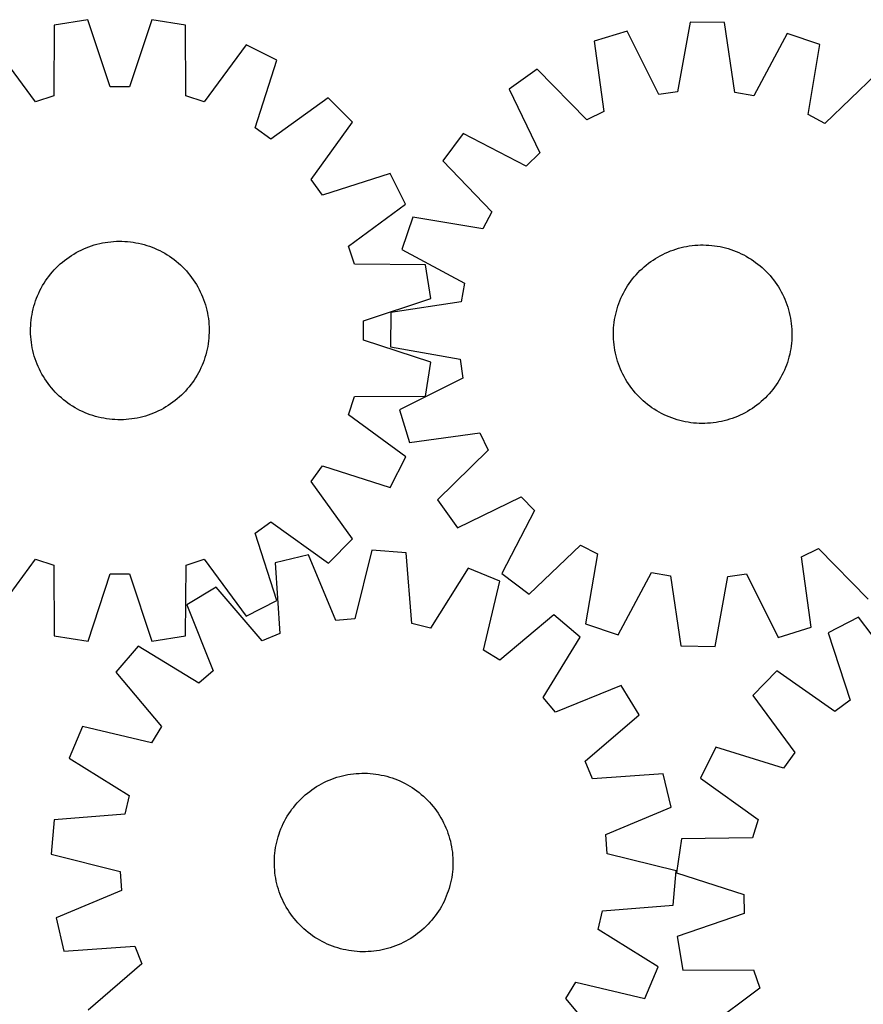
# Model space of a CAD drawing. Header units: millimetres. Extents: x 7 to 1493, y 8 to 2993.
# Tile 8 of 13: x 387 to 765, y 2552 to 2993. Entities that reach past the tile are written whole.
import ezdxf

# ---------------------------------------------------------------- set-up
doc = ezdxf.new("R2010")
doc.units = ezdxf.units.MM
doc.layers.add('CUT', color=7, linetype='CONTINUOUS', true_color=0x000000)

msp = doc.modelspace()

# ---------------------------------------------------------------- linework, layer by layer
at = {"layer": 'CUT'}
for p, q in [((417.307237, 2993.30369), (402.110763, 2990.895844)), ((427.291348, 2963.149216), (417.307237, 2993.30369)), ((445.846084, 2993.30545), (435.865692, 2963.149745)), ((461.042855, 2990.899478), (445.846084, 2993.30545)), ((687.083868, 2992.258011), (681.475042, 2960.992761)), ((702.468209, 2992.028614), (687.083868, 2992.258011)), ((707.142356, 2960.610036), (702.468209, 2992.028614)), ((402.110763, 2990.895844), (401.937471, 2959.131954)), ((461.220065, 2959.13561), (461.042855, 2990.899478)), ((658.832952, 2988.214305), (644.130688, 2983.678451)), ((672.987205, 2959.777852), (658.832952, 2988.214305)), ((730.586, 2987.144394), (715.590196, 2959.142598)), ((745.14649, 2982.172203), (730.586, 2987.144394)), ((644.130688, 2983.678451), (648.45787, 2952.210209)), ((393.782949, 2956.481833), (374.969249, 2982.075181)), ((488.185456, 2982.082163), (469.374914, 2956.486495)), ((501.894958, 2975.097888), (488.185456, 2982.082163)), ((739.882994, 2950.846968), (745.14649, 2982.172203)), ((492.247919, 2944.833893), (501.894958, 2975.097888)), ((618.512044, 2971.102645), (605.931016, 2962.245542)), ((640.760886, 2948.431875), (618.512044, 2971.102645)), ((770.378792, 2968.838158), (747.463904, 2946.840825)), ((435.865692, 2963.149745), (427.291348, 2963.149216)), ((605.931016, 2962.245542), (619.770632, 2933.654638)), ((681.475042, 2960.992761), (672.987205, 2959.777852)), ((715.590196, 2959.142598), (707.142356, 2960.610036)), ((401.937471, 2959.131954), (393.782949, 2956.481833)), ((469.374914, 2956.486495), (461.220065, 2959.13561)), ((524.984405, 2958.324598), (499.18502, 2939.794448)), ((535.864657, 2947.445688), (524.984405, 2958.324598)), ((648.45787, 2952.210209), (640.760886, 2948.431875)), ((517.337689, 2921.644018), (535.864657, 2947.445688)), ((747.463904, 2946.840825), (739.882994, 2950.846968)), ((499.18502, 2939.794448), (492.247919, 2944.833893)), ((585.452375, 2942.368643), (576.224101, 2930.057286)), ((613.617934, 2927.682731), (585.452375, 2942.368643)), ((576.224101, 2930.057286), (598.221434, 2907.142397)), ((619.770632, 2933.654638), (613.617934, 2927.682731)), ((522.377989, 2914.707539), (517.337689, 2921.644018)), ((552.640794, 2924.35831), (522.377989, 2914.707539)), ((559.62676, 2910.64967), (552.640794, 2924.35831)), ((534.033412, 2891.83597), (559.62676, 2910.64967)), ((562.890056, 2904.824984), (557.917865, 2890.264494)), ((594.215291, 2899.561488), (562.890056, 2904.824984)), ((598.221434, 2907.142397), (594.215291, 2899.561488)), ((413.144085, 2889.529071), (414.268122, 2890.090807)), ((414.268122, 2890.090807), (415.409249, 2890.616959)), ((415.409249, 2890.616959), (416.56634, 2891.107008)), ((416.56634, 2891.107008), (417.738252, 2891.56047)), ((417.738252, 2891.56047), (418.92383, 2891.976897)), ((418.92383, 2891.976897), (420.121904, 2892.355879)), ((420.121904, 2892.355879), (421.33129, 2892.697042)), ((421.33129, 2892.697042), (422.550795, 2893.000048)), ((422.550795, 2893.000048), (423.779217, 2893.2646)), ((423.779217, 2893.2646), (425.015342, 2893.490435)), ((425.015342, 2893.490435), (426.257951, 2893.677331)), ((426.257951, 2893.677331), (427.505817, 2893.825104)), ((427.505817, 2893.825104), (428.757709, 2893.933608)), ((428.757709, 2893.933608), (430.012392, 2894.002735)), ((430.012392, 2894.002735), (431.268626, 2894.032417)), ((431.268626, 2894.032417), (432.525174, 2894.022625)), ((432.525174, 2894.022625), (433.780793, 2893.973369)), ((433.780793, 2893.973369), (435.034246, 2893.884698)), ((435.034246, 2893.884698), (436.284295, 2893.756698)), ((436.284295, 2893.756698), (437.529707, 2893.589497)), ((437.529707, 2893.589497), (438.769252, 2893.383258)), ((438.769252, 2893.383258), (440.001708, 2893.138187)), ((440.001708, 2893.138187), (441.225857, 2892.854524)), ((441.225857, 2892.854524), (442.440493, 2892.532549)), ((442.440493, 2892.532549), (443.644415, 2892.172581)), ((443.644415, 2892.172581), (444.836437, 2891.774974)), ((444.836437, 2891.774974), (446.015381, 2891.340121)), ((446.015381, 2891.340121), (447.180085, 2890.868451)), ((447.180085, 2890.868451), (448.329398, 2890.36043)), ((448.329398, 2890.36043), (449.462187, 2889.816558)), ((536.683533, 2883.681448), (534.033412, 2891.83597)), ((557.917865, 2890.264494), (585.919661, 2875.26869)), ((678.229682, 2889.664408), (679.408252, 2890.100274)), ((679.408252, 2890.100274), (680.599932, 2890.498905)), ((680.599932, 2890.498905), (681.803544, 2890.859909)), ((681.803544, 2890.859909), (683.017902, 2891.182927)), ((683.017902, 2891.182927), (684.241808, 2891.467643)), ((684.241808, 2891.467643), (685.474052, 2891.713774)), ((685.474052, 2891.713774), (686.71342, 2891.921078)), ((686.71342, 2891.921078), (687.958687, 2892.08935)), ((687.958687, 2892.08935), (689.208626, 2892.218424)), ((689.208626, 2892.218424), (690.462002, 2892.308173)), ((690.462002, 2892.308173), (691.717579, 2892.358509)), ((691.717579, 2892.358509), (692.974117, 2892.369381)), ((692.974117, 2892.369381), (694.230377, 2892.340778)), ((694.230377, 2892.340778), (695.485119, 2892.27273)), ((695.485119, 2892.27273), (696.737103, 2892.165303)), ((696.737103, 2892.165303), (697.985096, 2892.018603)), ((697.985096, 2892.018603), (699.227865, 2891.832775)), ((699.227865, 2891.832775), (700.464184, 2891.608003)), ((700.464184, 2891.608003), (701.692833, 2891.344508)), ((701.692833, 2891.344508), (702.912598, 2891.04255)), ((702.912598, 2891.04255), (704.122277, 2890.702427)), ((704.122277, 2890.702427), (705.320676, 2890.324475)), ((705.320676, 2890.324475), (706.506611, 2889.909067)), ((406.819554, 2885.44482), (407.818422, 2886.20723)), ((407.818422, 2886.20723), (408.840746, 2886.937888)), ((408.840746, 2886.937888), (409.885515, 2887.636074)), ((409.885515, 2887.636074), (410.9517, 2888.301098)), ((410.9517, 2888.301098), (412.038247, 2888.932305)), ((412.038247, 2888.932305), (413.144085, 2889.529071)), ((449.462187, 2889.816558), (450.577334, 2889.237373)), ((450.577334, 2889.237373), (451.673737, 2888.623447)), ((451.673737, 2888.623447), (452.750316, 2887.975384)), ((452.750316, 2887.975384), (453.806007, 2887.293825)), ((453.806007, 2887.293825), (454.839769, 2886.579442)), ((454.839769, 2886.579442), (455.850582, 2885.832941)), ((455.850582, 2885.832941), (456.837448, 2885.055057)), ((669.40939, 2884.896144), (670.442538, 2885.611415)), ((670.442538, 2885.611415), (671.497643, 2886.293882)), ((671.497643, 2886.293882), (672.573664, 2886.94287)), ((672.573664, 2886.94287), (673.669539, 2887.557739)), ((673.669539, 2887.557739), (674.784188, 2888.137882)), ((674.784188, 2888.137882), (675.916508, 2888.682727)), ((675.916508, 2888.682727), (677.065385, 2889.191737)), ((677.065385, 2889.191737), (678.229682, 2889.664408)), ((706.506611, 2889.909067), (707.678913, 2889.456613)), ((707.678913, 2889.456613), (708.836425, 2888.967559)), ((708.836425, 2888.967559), (709.978004, 2888.442388)), ((709.978004, 2888.442388), (711.102523, 2887.881618)), ((711.102523, 2887.881618), (712.208874, 2887.285803)), ((712.208874, 2887.285803), (713.295964, 2886.655531)), ((713.295964, 2886.655531), (714.362719, 2885.991424)), ((714.362719, 2885.991424), (715.408089, 2885.294136)), ((401.37236, 2880.247814), (402.210674, 2881.183888)), ((402.210674, 2881.183888), (403.077978, 2882.093169)), ((403.077978, 2882.093169), (403.973415, 2882.974758)), ((403.973415, 2882.974758), (404.896101, 2883.827786)), ((404.896101, 2883.827786), (405.845126, 2884.651411)), ((405.845126, 2884.651411), (406.819554, 2885.44482)), ((456.837448, 2885.055057), (457.799393, 2884.246559)), ((457.799393, 2884.246559), (458.735467, 2883.408245)), ((458.735467, 2883.408245), (459.644748, 2882.540941)), ((459.644748, 2882.540941), (460.526337, 2881.645504)), ((460.526337, 2881.645504), (461.379365, 2880.722818)), ((568.447423, 2883.508156), (536.683533, 2883.681448)), ((570.855269, 2868.311682), (568.447423, 2883.508156)), ((664.607885, 2880.853514), (665.51642, 2881.721599)), ((665.51642, 2881.721599), (666.451774, 2882.560717)), ((666.451774, 2882.560717), (667.413023, 2883.370042)), ((667.413023, 2883.370042), (668.39922, 2884.148774)), ((668.39922, 2884.148774), (669.40939, 2884.896144)), ((715.408089, 2885.294136), (716.43104, 2884.564357)), ((716.43104, 2884.564357), (717.430564, 2883.802807)), ((717.430564, 2883.802807), (718.405673, 2883.010236)), ((718.405673, 2883.010236), (719.355406, 2882.187427)), ((719.355406, 2882.187427), (720.278825, 2881.335193)), ((720.278825, 2881.335193), (721.17502, 2880.454374)), ((398.325094, 2876.254428), (399.039477, 2877.28819)), ((399.039477, 2877.28819), (399.785978, 2878.299003)), ((399.785978, 2878.299003), (400.563862, 2879.285869)), ((400.563862, 2879.285869), (401.37236, 2880.247814)), ((461.379365, 2880.722818), (462.20299, 2879.773793)), ((462.20299, 2879.773793), (462.996399, 2878.799365)), ((462.996399, 2878.799365), (463.758809, 2877.800497)), ((463.758809, 2877.800497), (464.489467, 2876.778173)), ((464.489467, 2876.778173), (465.187653, 2875.733404)), ((660.497902, 2876.109534), (661.259452, 2877.109057)), ((661.259452, 2877.109057), (662.052023, 2878.084167)), ((662.052023, 2878.084167), (662.874832, 2879.0339)), ((662.874832, 2879.0339), (663.727066, 2879.957319)), ((663.727066, 2879.957319), (664.607885, 2880.853514)), ((721.17502, 2880.454374), (722.043105, 2879.545839)), ((722.043105, 2879.545839), (722.882224, 2878.610485)), ((722.882224, 2878.610485), (723.691548, 2877.649236)), ((723.691548, 2877.649236), (724.47028, 2876.663039)), ((395.802361, 2871.910608), (396.381546, 2873.025755)), ((396.381546, 2873.025755), (396.995472, 2874.122158)), ((396.995472, 2874.122158), (397.643535, 2875.198737)), ((397.643535, 2875.198737), (398.325094, 2876.254428)), ((465.187653, 2875.733404), (465.852677, 2874.667219)), ((465.852677, 2874.667219), (466.483884, 2873.580672)), ((466.483884, 2873.580672), (467.08065, 2872.474834)), ((467.08065, 2872.474834), (467.642386, 2871.350797)), ((585.919661, 2875.26869), (584.452223, 2866.82085)), ((657.776455, 2871.887368), (658.406728, 2872.974457)), ((658.406728, 2872.974457), (659.070835, 2874.041213)), ((659.070835, 2874.041213), (659.768122, 2875.086583)), ((659.768122, 2875.086583), (660.497902, 2876.109534)), ((724.47028, 2876.663039), (725.21765, 2875.652869)), ((725.21765, 2875.652869), (725.932921, 2874.619721)), ((725.932921, 2874.619721), (726.615388, 2873.564616)), ((726.615388, 2873.564616), (727.264376, 2872.488595)), ((727.264376, 2872.488595), (727.879245, 2871.39272)), ((393.843945, 2867.284858), (394.278798, 2868.463803)), ((394.278798, 2868.463803), (394.750468, 2869.628506)), ((394.750468, 2869.628506), (395.258489, 2870.777819)), ((395.258489, 2870.777819), (395.802361, 2871.910608)), ((467.642386, 2871.350797), (468.168538, 2870.20967)), ((468.168538, 2870.20967), (468.658587, 2869.052579)), ((468.658587, 2869.052579), (469.112049, 2867.880667)), ((540.700795, 2858.327571), (570.855269, 2868.311682)), ((655.605646, 2867.357407), (656.0947, 2868.514919)), ((656.0947, 2868.514919), (656.619871, 2869.656498)), ((656.619871, 2869.656498), (657.180641, 2870.781017)), ((657.180641, 2870.781017), (657.776455, 2871.887368)), ((727.879245, 2871.39272), (728.459388, 2870.278071)), ((728.459388, 2870.278071), (729.004233, 2869.145751)), ((729.004233, 2869.145751), (729.513243, 2867.996874)), ((729.513243, 2867.996874), (729.985914, 2866.832577)), ((392.480732, 2862.450129), (392.764395, 2863.674278)), ((392.764395, 2863.674278), (393.08637, 2864.888914)), ((393.08637, 2864.888914), (393.446338, 2866.092837)), ((393.446338, 2866.092837), (393.843945, 2867.284858)), ((469.112049, 2867.880667), (469.528476, 2866.695089)), ((469.528476, 2866.695089), (469.907458, 2865.497015)), ((469.907458, 2865.497015), (470.248621, 2864.287629)), ((470.248621, 2864.287629), (470.551627, 2863.068124)), ((584.452223, 2866.82085), (553.033644, 2862.146703)), ((654.019709, 2862.591092), (654.359832, 2863.800771)), ((654.359832, 2863.800771), (654.737784, 2864.99917)), ((654.737784, 2864.99917), (655.153192, 2866.185105)), ((655.153192, 2866.185105), (655.605646, 2867.357407)), ((729.985914, 2866.832577), (730.42178, 2865.654007)), ((730.42178, 2865.654007), (730.820411, 2864.462327)), ((730.820411, 2864.462327), (731.181415, 2863.258715)), ((391.862221, 2858.732716), (392.029422, 2859.978128)), ((392.029422, 2859.978128), (392.235661, 2861.217673)), ((392.235661, 2861.217673), (392.480732, 2862.450129)), ((470.551627, 2863.068124), (470.816179, 2861.839702)), ((470.816179, 2861.839702), (471.042014, 2860.603577)), ((471.042014, 2860.603577), (471.22891, 2859.360968)), ((471.22891, 2859.360968), (471.376683, 2858.113102)), ((553.033644, 2862.146703), (552.804248, 2846.762362)), ((653.229484, 2858.906359), (653.454256, 2860.142678)), ((653.454256, 2860.142678), (653.717751, 2861.371326)), ((653.717751, 2861.371326), (654.019709, 2862.591092)), ((731.181415, 2863.258715), (731.504433, 2862.044356)), ((731.504433, 2862.044356), (731.789149, 2860.820451)), ((731.789149, 2860.820451), (732.03528, 2859.588207)), ((732.03528, 2859.588207), (732.242584, 2858.348839)), ((391.586502, 2853.717047), (391.596294, 2854.973595)), ((391.596294, 2854.973595), (391.64555, 2856.229214)), ((391.64555, 2856.229214), (391.734221, 2857.482667)), ((391.734221, 2857.482667), (391.862221, 2858.732716)), ((471.376683, 2858.113102), (471.485187, 2856.86121)), ((471.485187, 2856.86121), (471.554314, 2855.606527)), ((471.554314, 2855.606527), (471.583996, 2854.350293)), ((540.701324, 2849.753227), (540.700795, 2858.327571)), ((652.72148, 2853.908871), (652.789529, 2855.163612)), ((652.789529, 2855.163612), (652.896956, 2856.415597)), ((652.896956, 2856.415597), (653.043656, 2857.66359)), ((653.043656, 2857.66359), (653.229484, 2858.906359)), ((732.242584, 2858.348839), (732.410856, 2857.103572)), ((732.410856, 2857.103572), (732.53993, 2855.853633)), ((732.53993, 2855.853633), (732.62968, 2854.600257)), ((391.616184, 2852.460813), (391.586502, 2853.717047)), ((391.685311, 2851.20613), (391.616184, 2852.460813)), ((391.793815, 2849.954238), (391.685311, 2851.20613)), ((471.436277, 2850.584673), (471.308277, 2849.334624)), ((471.524948, 2851.838126), (471.436277, 2850.584673)), ((471.574204, 2853.093745), (471.524948, 2851.838126)), ((471.583996, 2854.350293), (471.574204, 2853.093745)), ((652.692878, 2852.652611), (652.72148, 2853.908871)), ((652.70375, 2851.396073), (652.692878, 2852.652611)), ((652.754085, 2850.140496), (652.70375, 2851.396073)), ((732.662284, 2850.831882), (732.594236, 2849.57714)), ((732.62968, 2854.600257), (732.680015, 2853.34468)), ((732.690887, 2852.088142), (732.662284, 2850.831882)), ((732.680015, 2853.34468), (732.690887, 2852.088142)), ((391.941588, 2848.706372), (391.793815, 2849.954238)), ((392.128484, 2847.463763), (391.941588, 2848.706372)), ((392.354319, 2846.227638), (392.128484, 2847.463763)), ((392.618871, 2844.999216), (392.354319, 2846.227638)), ((470.934837, 2846.849667), (470.689766, 2845.617211)), ((471.141076, 2848.089212), (470.934837, 2846.849667)), ((471.308277, 2849.334624), (471.141076, 2848.089212)), ((570.857029, 2839.772835), (540.701324, 2849.753227)), ((552.804248, 2846.762362), (584.069498, 2841.153536)), ((652.843835, 2848.88712), (652.754085, 2850.140496)), ((652.972909, 2847.637181), (652.843835, 2848.88712)), ((653.141181, 2846.391914), (652.972909, 2847.637181)), ((653.348485, 2845.152546), (653.141181, 2846.391914)), ((732.340109, 2847.077163), (732.154281, 2845.834394)), ((732.486809, 2848.325155), (732.340109, 2847.077163)), ((732.594236, 2849.57714), (732.486809, 2848.325155)), ((392.921877, 2843.779711), (392.618871, 2844.999216)), ((393.26304, 2842.570325), (392.921877, 2843.779711)), ((393.642022, 2841.372251), (393.26304, 2842.570325)), ((469.72416, 2841.974504), (469.326553, 2840.782482)), ((470.084128, 2843.178426), (469.72416, 2841.974504)), ((470.406103, 2844.393062), (470.084128, 2843.178426)), ((470.689766, 2845.617211), (470.406103, 2844.393062)), ((653.594616, 2843.920302), (653.348485, 2845.152546)), ((653.879332, 2842.696396), (653.594616, 2843.920302)), ((654.20235, 2841.482038), (653.879332, 2842.696396)), ((654.563353, 2840.278426), (654.20235, 2841.482038)), ((731.364056, 2842.149661), (731.023933, 2840.939982)), ((731.666014, 2843.369426), (731.364056, 2842.149661)), ((731.929509, 2844.598075), (731.666014, 2843.369426)), ((732.154281, 2845.834394), (731.929509, 2844.598075)), ((394.058449, 2840.186674), (393.642022, 2841.372251)), ((394.511911, 2839.014761), (394.058449, 2840.186674)), ((395.00196, 2837.85767), (394.511911, 2839.014761)), ((395.528112, 2836.716543), (395.00196, 2837.85767)), ((467.912009, 2837.289521), (467.368137, 2836.156732)), ((468.42003, 2838.438834), (467.912009, 2837.289521)), ((468.8917, 2839.603538), (468.42003, 2838.438834)), ((469.326553, 2840.782482), (468.8917, 2839.603538)), ((568.451057, 2824.576064), (570.857029, 2839.772835)), ((584.069498, 2841.153536), (585.284407, 2832.665699)), ((654.961985, 2839.086746), (654.563353, 2840.278426)), ((655.397851, 2837.908176), (654.961985, 2839.086746)), ((655.870522, 2836.743878), (655.397851, 2837.908176)), ((729.778119, 2837.383346), (729.289065, 2836.225834)), ((730.230573, 2838.555648), (729.778119, 2837.383346)), ((730.645981, 2839.741583), (730.230573, 2838.555648)), ((731.023933, 2840.939982), (730.645981, 2839.741583)), ((396.089848, 2835.592506), (395.528112, 2836.716543)), ((396.686614, 2834.486668), (396.089848, 2835.592506)), ((397.317821, 2833.400121), (396.686614, 2834.486668)), ((397.982845, 2832.333936), (397.317821, 2833.400121)), ((465.526963, 2832.868603), (464.845404, 2831.812912)), ((466.175025, 2833.945182), (465.526963, 2832.868603)), ((466.788952, 2835.041585), (466.175025, 2833.945182)), ((467.368137, 2836.156732), (466.788952, 2835.041585)), ((585.284407, 2832.665699), (556.847954, 2818.511446)), ((656.379532, 2835.595002), (655.870522, 2836.743878)), ((656.924377, 2834.462681), (656.379532, 2835.595002)), ((657.50452, 2833.348033), (656.924377, 2834.462681)), ((658.119389, 2832.252158), (657.50452, 2833.348033)), ((727.60731, 2832.853385), (726.977037, 2831.766295)), ((728.203124, 2833.959736), (727.60731, 2832.853385)), ((728.763894, 2835.084255), (728.203124, 2833.959736)), ((729.289065, 2836.225834), (728.763894, 2835.084255)), ((398.681031, 2831.289167), (397.982845, 2832.333936)), ((399.411689, 2830.266843), (398.681031, 2831.289167)), ((400.174099, 2829.267975), (399.411689, 2830.266843)), ((400.967508, 2828.293547), (400.174099, 2829.267975)), ((401.791133, 2827.344522), (400.967508, 2828.293547)), ((462.606636, 2828.781471), (461.798138, 2827.819526)), ((463.38452, 2829.768337), (462.606636, 2828.781471)), ((464.131021, 2830.77915), (463.38452, 2829.768337)), ((464.845404, 2831.812912), (464.131021, 2830.77915)), ((658.768377, 2831.176137), (658.119389, 2832.252158)), ((659.450844, 2830.121032), (658.768377, 2831.176137)), ((660.166115, 2829.087884), (659.450844, 2830.121032)), ((660.913485, 2828.077714), (660.166115, 2829.087884)), ((724.885863, 2828.631219), (724.124313, 2827.631695)), ((725.615642, 2829.65417), (724.885863, 2828.631219)), ((726.31293, 2830.69954), (725.615642, 2829.65417)), ((726.977037, 2831.766295), (726.31293, 2830.69954)), ((402.644161, 2826.421836), (401.791133, 2827.344522)), ((403.52575, 2825.526399), (402.644161, 2826.421836)), ((404.435031, 2824.659095), (403.52575, 2825.526399)), ((405.371105, 2823.820781), (404.435031, 2824.659095)), ((406.33305, 2823.012283), (405.371105, 2823.820781)), ((458.274397, 2824.239554), (457.325372, 2823.415929)), ((459.197083, 2825.092582), (458.274397, 2824.239554)), ((460.09252, 2825.974171), (459.197083, 2825.092582)), ((460.959824, 2826.883452), (460.09252, 2825.974171)), ((461.798138, 2827.819526), (460.959824, 2826.883452)), ((534.038073, 2816.244005), (536.687189, 2824.398854)), ((536.687189, 2824.398854), (568.451057, 2824.576064)), ((661.692217, 2827.091517), (660.913485, 2828.077714)), ((662.501541, 2826.130268), (661.692217, 2827.091517)), ((663.34066, 2825.194914), (662.501541, 2826.130268)), ((664.208745, 2824.286379), (663.34066, 2825.194914)), ((665.10494, 2823.40556), (664.208745, 2824.286379)), ((720.77588, 2823.887239), (719.867345, 2823.019154)), ((721.656699, 2824.783434), (720.77588, 2823.887239)), ((722.508933, 2825.706853), (721.656699, 2824.783434)), ((723.331742, 2826.656586), (722.508933, 2825.706853)), ((724.124313, 2827.631695), (723.331742, 2826.656586)), ((407.319916, 2822.234399), (406.33305, 2823.012283)), ((408.330729, 2821.487898), (407.319916, 2822.234399)), ((409.364491, 2820.773515), (408.330729, 2821.487898)), ((410.420182, 2820.091956), (409.364491, 2820.773515)), ((411.496761, 2819.443894), (410.420182, 2820.091956)), ((412.593164, 2818.829967), (411.496761, 2819.443894)), ((452.218798, 2819.766242), (451.132251, 2819.135035)), ((453.284983, 2820.431266), (452.218798, 2819.766242)), ((454.329752, 2821.129452), (453.284983, 2820.431266)), ((455.352076, 2821.86011), (454.329752, 2821.129452)), ((456.350944, 2822.62252), (455.352076, 2821.86011)), ((457.325372, 2823.415929), (456.350944, 2822.62252)), ((666.028359, 2822.553326), (665.10494, 2823.40556)), ((666.978092, 2821.730517), (666.028359, 2822.553326)), ((667.953201, 2820.937946), (666.978092, 2821.730517)), ((668.952725, 2820.176396), (667.953201, 2820.937946)), ((669.975676, 2819.446616), (668.952725, 2820.176396)), ((671.021046, 2818.749329), (669.975676, 2819.446616)), ((715.974375, 2819.844609), (714.941227, 2819.129338)), ((716.984545, 2820.591979), (715.974375, 2819.844609)), ((717.970742, 2821.370711), (716.984545, 2820.591979)), ((718.931991, 2822.180035), (717.970742, 2821.370711)), ((719.867345, 2823.019154), (718.931991, 2822.180035)), ((413.708311, 2818.250782), (412.593164, 2818.829967)), ((414.8411, 2817.70691), (413.708311, 2818.250782)), ((415.990413, 2817.198889), (414.8411, 2817.70691)), ((417.155117, 2816.727219), (415.990413, 2817.198889)), ((418.334061, 2816.292366), (417.155117, 2816.727219)), ((419.526083, 2815.894759), (418.334061, 2816.292366)), ((420.730005, 2815.534791), (419.526083, 2815.894759)), ((421.944641, 2815.212817), (420.730005, 2815.534791)), ((423.16879, 2814.929153), (421.944641, 2815.212817)), ((440.619703, 2815.067292), (439.391281, 2814.80274)), ((441.839208, 2815.370298), (440.619703, 2815.067292)), ((443.048594, 2815.711461), (441.839208, 2815.370298)), ((444.246668, 2816.090443), (443.048594, 2815.711461)), ((445.432245, 2816.50687), (444.246668, 2816.090443)), ((446.604158, 2816.960332), (445.432245, 2816.50687)), ((447.761249, 2817.450381), (446.604158, 2816.960332)), ((448.902376, 2817.976533), (447.761249, 2817.450381)), ((450.026413, 2818.538269), (448.902376, 2817.976533)), ((451.132251, 2819.135035), (450.026413, 2818.538269)), ((559.633742, 2797.433463), (534.038073, 2816.244005)), ((556.847954, 2818.511446), (561.383808, 2803.809182)), ((672.087801, 2818.085222), (671.021046, 2818.749329)), ((673.174891, 2817.454949), (672.087801, 2818.085222)), ((674.281242, 2816.859135), (673.174891, 2817.454949)), ((675.405761, 2816.298365), (674.281242, 2816.859135)), ((676.54734, 2815.773194), (675.405761, 2816.298365)), ((677.704852, 2815.28414), (676.54734, 2815.773194)), ((678.877154, 2814.831686), (677.704852, 2815.28414)), ((707.154083, 2815.076345), (705.975513, 2814.640479)), ((708.31838, 2815.549016), (707.154083, 2815.076345)), ((709.467257, 2816.058026), (708.31838, 2815.549016)), ((710.599577, 2816.602871), (709.467257, 2816.058026)), ((711.714226, 2817.183014), (710.599577, 2816.602871)), ((712.810101, 2817.797883), (711.714226, 2817.183014)), ((713.886122, 2818.446871), (712.810101, 2817.797883)), ((714.941227, 2819.129338), (713.886122, 2818.446871)), ((424.401246, 2814.684082), (423.16879, 2814.929153)), ((425.640791, 2814.477843), (424.401246, 2814.684082)), ((426.886203, 2814.310642), (425.640791, 2814.477843)), ((428.136252, 2814.182642), (426.886203, 2814.310642)), ((429.389705, 2814.093971), (428.136252, 2814.182642)), ((430.645324, 2814.044715), (429.389705, 2814.093971)), ((431.901872, 2814.034923), (430.645324, 2814.044715)), ((433.158106, 2814.064605), (431.901872, 2814.034923)), ((434.412789, 2814.133732), (433.158106, 2814.064605)), ((435.664681, 2814.242236), (434.412789, 2814.133732)), ((436.912547, 2814.390009), (435.664681, 2814.242236)), ((438.155156, 2814.576905), (436.912547, 2814.390009)), ((439.391281, 2814.80274), (438.155156, 2814.576905)), ((680.063089, 2814.416278), (678.877154, 2814.831686)), ((681.261488, 2814.038326), (680.063089, 2814.416278)), ((682.471167, 2813.698203), (681.261488, 2814.038326)), ((683.690932, 2813.396245), (682.471167, 2813.698203)), ((684.919581, 2813.13275), (683.690932, 2813.396245)), ((686.1559, 2812.907978), (684.919581, 2813.13275)), ((687.398669, 2812.72215), (686.1559, 2812.907978)), ((688.646661, 2812.57545), (687.398669, 2812.72215)), ((689.898646, 2812.468023), (688.646661, 2812.57545)), ((691.153388, 2812.399974), (689.898646, 2812.468023)), ((692.409648, 2812.371372), (691.153388, 2812.399974)), ((693.666186, 2812.382244), (692.409648, 2812.371372)), ((694.921763, 2812.432579), (693.666186, 2812.382244)), ((696.175139, 2812.522329), (694.921763, 2812.432579)), ((697.425078, 2812.651403), (696.175139, 2812.522329)), ((698.670345, 2812.819675), (697.425078, 2812.651403)), ((699.909713, 2813.026979), (698.670345, 2812.819675)), ((701.141957, 2813.27311), (699.909713, 2813.026979)), ((702.365863, 2813.557826), (701.141957, 2813.27311)), ((703.580221, 2813.880844), (702.365863, 2813.557826)), ((704.783833, 2814.241847), (703.580221, 2813.880844)), ((705.975513, 2814.640479), (704.783833, 2814.241847)), ((561.383808, 2803.809182), (592.85205, 2808.136364)), ((592.85205, 2808.136364), (596.630383, 2800.43938)), ((552.649467, 2783.723961), (559.633742, 2797.433463)), ((596.630383, 2800.43938), (573.959614, 2778.190538)), ((517.346027, 2786.433899), (522.385472, 2793.371)), ((522.385472, 2793.371), (552.649467, 2783.723961)), ((535.876177, 2760.634514), (517.346027, 2786.433899)), ((573.959614, 2778.190538), (582.816717, 2765.609509)), ((582.816717, 2765.609509), (611.407621, 2779.449126)), ((611.407621, 2779.449126), (617.379528, 2773.296428)), ((617.379528, 2773.296428), (602.693616, 2745.130869)), ((492.259118, 2763.24093), (499.195597, 2768.28123)), ((499.195597, 2768.28123), (524.997267, 2749.754262)), ((501.909889, 2732.978125), (492.259118, 2763.24093)), ((524.997267, 2749.754262), (535.876177, 2760.634514)), ((615.004973, 2735.902595), (637.919861, 2757.899928)), ((637.919861, 2757.899928), (645.500771, 2753.893785)), ((516.069855, 2753.425809), (501.098177, 2749.879061)), ((528.29908, 2724.109929), (516.069855, 2753.425809)), ((544.527338, 2755.579284), (536.848978, 2724.756929)), ((559.862255, 2754.325939), (544.527338, 2755.579284)), ((562.433834, 2722.665842), (559.862255, 2754.325939)), ((645.500771, 2753.893785), (640.237275, 2722.56855)), ((736.925895, 2752.530544), (744.622879, 2756.308877)), ((744.622879, 2756.308877), (766.871721, 2733.638108)), ((374.985042, 2725.985177), (393.795584, 2751.580846)), ((393.795584, 2751.580846), (401.950433, 2748.93173)), ((401.950433, 2748.93173), (402.127643, 2717.167862)), ((461.059735, 2717.171496), (461.233027, 2748.935386)), ((461.233027, 2748.935386), (469.387549, 2751.585507)), ((469.387549, 2751.585507), (488.201249, 2725.992159)), ((501.098177, 2749.879061), (503.320254, 2718.192516)), ((741.253077, 2721.062302), (736.925895, 2752.530544)), ((417.324414, 2714.76189), (427.304806, 2744.917595)), ((427.304806, 2744.917595), (435.87915, 2744.918124)), ((435.87915, 2744.918124), (445.863261, 2714.76365)), ((587.59239, 2747.580169), (570.765205, 2720.639112)), ((601.789458, 2741.649418), (587.59239, 2747.580169)), ((602.693616, 2745.130869), (615.004973, 2735.902595)), ((654.797764, 2717.596359), (669.793569, 2745.598155)), ((669.793569, 2745.598155), (678.241409, 2744.130717)), ((703.908723, 2743.747992), (712.39656, 2744.962901)), ((712.39656, 2744.962901), (726.550813, 2716.526448)), ((594.451667, 2710.744215), (601.789458, 2741.649418)), ((678.241409, 2744.130717), (682.915556, 2712.712138)), ((698.299896, 2712.482742), (703.908723, 2743.747992)), ((474.698962, 2739.037139), (461.556056, 2731.037478)), ((495.388752, 2714.935119), (474.698962, 2739.037139)), ((488.201249, 2725.992159), (501.909889, 2732.978125)), ((461.556056, 2731.037478), (473.461058, 2701.588443)), ((536.848978, 2724.756929), (528.29908, 2724.109929)), ((570.765205, 2720.639112), (562.433834, 2722.665842)), ((626.077827, 2726.664726), (601.748978, 2706.242144)), ((637.747337, 2716.637111), (626.077827, 2726.664726)), ((640.237275, 2722.56855), (654.797764, 2717.596359)), ((762.480468, 2725.618382), (748.839857, 2718.500499)), ((781.540181, 2700.207713), (762.480468, 2725.618382)), ((503.320254, 2718.192516), (495.388752, 2714.935119)), ((726.550813, 2716.526448), (741.253077, 2721.062302)), ((748.839857, 2718.500499), (758.782113, 2688.3322)), ((402.127643, 2717.167862), (417.324414, 2714.76189)), ((445.863261, 2714.76365), (461.059735, 2717.171496)), ((621.218451, 2689.512018), (637.747337, 2716.637111)), ((439.799249, 2712.568391), (429.771634, 2700.89888)), ((466.924342, 2696.039504), (439.799249, 2712.568391)), ((601.748978, 2706.242144), (594.451667, 2710.744215)), ((682.915556, 2712.712138), (698.299896, 2712.482742)), ((429.771634, 2700.89888), (450.194216, 2676.570031)), ((473.461058, 2701.588443), (466.924342, 2696.039504)), ((725.915386, 2701.502427), (715.14194, 2690.517737)), ((751.894578, 2683.22522), (725.915386, 2701.502427)), ((656.216424, 2694.880304), (626.767389, 2682.975302)), ((664.216085, 2681.737398), (656.216424, 2694.880304)), ((626.767389, 2682.975302), (621.218451, 2689.512018)), ((715.14194, 2690.517737), (733.920105, 2664.898305)), ((758.782113, 2688.3322), (751.894578, 2683.22522)), ((640.114065, 2661.047609), (664.216085, 2681.737398)), ((414.786943, 2676.610512), (408.856191, 2662.413444)), ((445.692146, 2669.272721), (414.786943, 2676.610512)), ((450.194216, 2676.570031), (445.692146, 2669.272721)), ((698.592166, 2667.267559), (691.740466, 2653.49132)), ((728.947814, 2657.912914), (698.592166, 2667.267559)), ((408.856191, 2662.413444), (435.797249, 2645.586258)), ((643.371462, 2653.116106), (640.114065, 2661.047609)), ((733.920105, 2664.898305), (728.947814, 2657.912914)), ((523.036305, 2651.464153), (524.170693, 2652.004682)), ((524.170693, 2652.004682), (525.321499, 2652.509312)), ((525.321499, 2652.509312), (526.487589, 2652.977546)), ((526.487589, 2652.977546), (527.66781, 2653.40892)), ((527.66781, 2653.40892), (528.860999, 2653.803011)), ((528.860999, 2653.803011), (530.065978, 2654.159427)), ((530.065978, 2654.159427), (531.281557, 2654.477819)), ((531.281557, 2654.477819), (532.506538, 2654.757871)), ((532.506538, 2654.757871), (533.739711, 2654.999308)), ((533.739711, 2654.999308), (534.979859, 2655.20189)), ((534.979859, 2655.20189), (536.225758, 2655.365419)), ((536.225758, 2655.365419), (537.47618, 2655.489732)), ((537.47618, 2655.489732), (538.729888, 2655.574707)), ((538.729888, 2655.574707), (539.985648, 2655.62026)), ((539.985648, 2655.62026), (541.242219, 2655.626346)), ((541.242219, 2655.626346), (542.49836, 2655.59296)), ((542.49836, 2655.59296), (543.752834, 2655.520134)), ((543.752834, 2655.520134), (545.0044, 2655.407939)), ((545.0044, 2655.407939), (546.251825, 2655.256488)), ((546.251825, 2655.256488), (547.493878, 2655.065928)), ((547.493878, 2655.065928), (548.729331, 2654.836449)), ((548.729331, 2654.836449), (549.956967, 2654.568276)), ((549.956967, 2654.568276), (551.175574, 2654.261675)), ((551.175574, 2654.261675), (552.383949, 2653.916948)), ((552.383949, 2653.916948), (553.5809, 2653.534435)), ((553.5809, 2653.534435), (554.765245, 2653.114513)), ((554.765245, 2653.114513), (555.935815, 2652.657598)), ((555.935815, 2652.657598), (557.091456, 2652.164139)), ((557.091456, 2652.164139), (558.231026, 2651.634624)), ((675.058007, 2655.338183), (643.371462, 2653.116106)), ((678.604755, 2640.366506), (675.058007, 2655.338183)), ((691.740466, 2653.49132), (717.516401, 2634.928565)), ((515.647037, 2646.72442), (516.636192, 2647.49939)), ((516.636192, 2647.49939), (517.649201, 2648.242908)), ((517.649201, 2648.242908), (518.685066, 2648.954239)), ((518.685066, 2648.954239), (519.742762, 2649.632683)), ((519.742762, 2649.632683), (520.821247, 2650.277568)), ((520.821247, 2650.277568), (521.919456, 2650.888259)), ((521.919456, 2650.888259), (523.036305, 2651.464153)), ((558.231026, 2651.634624), (559.353402, 2651.069576)), ((559.353402, 2651.069576), (560.457475, 2650.469552)), ((560.457475, 2650.469552), (561.542157, 2649.835145)), ((561.542157, 2649.835145), (562.606376, 2649.166979)), ((562.606376, 2649.166979), (563.649082, 2648.465716)), ((563.649082, 2648.465716), (564.669246, 2647.732046)), ((564.669246, 2647.732046), (565.665862, 2646.966694)), ((435.797249, 2645.586258), (433.770518, 2637.254888)), ((511.092364, 2642.405593), (511.948109, 2643.32576)), ((511.948109, 2643.32576), (512.832335, 2644.218593)), ((512.832335, 2644.218593), (513.744169, 2645.083212)), ((513.744169, 2645.083212), (514.682712, 2645.918762)), ((514.682712, 2645.918762), (515.647037, 2646.72442)), ((565.665862, 2646.966694), (566.637946, 2646.170416)), ((566.637946, 2646.170416), (567.584539, 2645.343996)), ((567.584539, 2645.343996), (568.504706, 2644.488251)), ((568.504706, 2644.488251), (569.397539, 2643.604025)), ((569.397539, 2643.604025), (570.262158, 2642.692191)), ((507.970645, 2638.470136), (508.704314, 2639.4903)), ((508.704314, 2639.4903), (509.469666, 2640.486916)), ((509.469666, 2640.486916), (510.265945, 2641.459)), ((510.265945, 2641.459), (511.092364, 2642.405593)), ((570.262158, 2642.692191), (571.097709, 2641.753649)), ((571.097709, 2641.753649), (571.903366, 2640.789324)), ((571.903366, 2640.789324), (572.678337, 2639.800169)), ((572.678337, 2639.800169), (573.421854, 2638.787159)), ((573.421854, 2638.787159), (574.133186, 2637.751295)), ((649.288876, 2628.137281), (678.604755, 2640.366506)), ((402.110421, 2634.683309), (400.857077, 2619.348392)), ((433.770518, 2637.254888), (402.110421, 2634.683309)), ((504.801736, 2633.05208), (505.366784, 2634.174456)), ((505.366784, 2634.174456), (505.966808, 2635.278529)), ((505.966808, 2635.278529), (506.601216, 2636.36321)), ((506.601216, 2636.36321), (507.269381, 2637.427429)), ((507.269381, 2637.427429), (507.970645, 2638.470136)), ((574.133186, 2637.751295), (574.811629, 2636.693599)), ((574.811629, 2636.693599), (575.456514, 2635.615114)), ((575.456514, 2635.615114), (576.067205, 2634.516905)), ((576.067205, 2634.516905), (576.643099, 2633.400055)), ((717.516401, 2634.928565), (714.946076, 2626.74854)), ((503.321847, 2629.586298), (503.778763, 2630.756869)), ((503.778763, 2630.756869), (504.272222, 2631.912509)), ((504.272222, 2631.912509), (504.801736, 2633.05208)), ((576.643099, 2633.400055), (577.183628, 2632.265667)), ((577.183628, 2632.265667), (577.688259, 2631.114861)), ((577.688259, 2631.114861), (578.156492, 2629.948772)), ((578.156492, 2629.948772), (578.587867, 2628.76855)), ((501.868084, 2624.778021), (502.174685, 2625.996628)), ((502.174685, 2625.996628), (502.519413, 2627.205003)), ((502.519413, 2627.205003), (502.901926, 2628.401953)), ((502.901926, 2628.401953), (503.321847, 2629.586298)), ((578.587867, 2628.76855), (578.981957, 2627.575361)), ((578.981957, 2627.575361), (579.338374, 2626.370383)), ((579.338374, 2626.370383), (579.656765, 2625.154803)), ((649.935876, 2619.587382), (649.288876, 2628.137281)), ((683.185395, 2626.264925), (680.926133, 2611.045651)), ((714.946076, 2626.74854), (683.185395, 2626.264925)), ((501.028421, 2619.825454), (501.179873, 2621.072879)), ((501.179873, 2621.072879), (501.370432, 2622.314931)), ((501.370432, 2622.314931), (501.599912, 2623.550385)), ((501.599912, 2623.550385), (501.868084, 2624.778021)), ((579.656765, 2625.154803), (579.936818, 2623.929822)), ((579.936818, 2623.929822), (580.178254, 2622.69665)), ((580.178254, 2622.69665), (580.380836, 2621.456502)), ((580.380836, 2621.456502), (580.544365, 2620.210602)), ((400.857077, 2619.348392), (431.679431, 2611.670032)), ((500.810014, 2616.063272), (500.843401, 2617.319414)), ((500.843401, 2617.319414), (500.916227, 2618.573887)), ((500.916227, 2618.573887), (501.028421, 2619.825454)), ((580.544365, 2620.210602), (580.668678, 2618.960181)), ((580.668678, 2618.960181), (580.753653, 2617.706472)), ((580.753653, 2617.706472), (580.799206, 2616.450713)), ((580.799206, 2616.450713), (580.805293, 2615.194142)), ((680.75823, 2611.909022), (649.935876, 2619.587382)), ((500.816101, 2614.806701), (500.810014, 2616.063272)), ((500.861654, 2613.550942), (500.816101, 2614.806701)), ((500.946629, 2612.297233), (500.861654, 2613.550942)), ((501.070942, 2611.046812), (500.946629, 2612.297233)), ((580.69908, 2612.683527), (580.586886, 2611.43196)), ((580.771906, 2613.938), (580.69908, 2612.683527)), ((580.805293, 2615.194142), (580.771906, 2613.938)), ((431.679431, 2611.670032), (432.326431, 2603.120133)), ((501.23447, 2609.800913), (501.070942, 2611.046812)), ((501.437053, 2608.560765), (501.23447, 2609.800913)), ((501.678489, 2607.327592), (501.437053, 2608.560765)), ((580.015395, 2607.707029), (579.747223, 2606.479393)), ((580.244875, 2608.942483), (580.015395, 2607.707029)), ((580.435434, 2610.184535), (580.244875, 2608.942483)), ((580.586886, 2611.43196), (580.435434, 2610.184535)), ((679.504885, 2596.574106), (680.75823, 2611.909022)), ((680.926133, 2611.045651), (711.176712, 2601.356624)), ((501.958542, 2606.102611), (501.678489, 2607.327592)), ((502.276933, 2604.887032), (501.958542, 2606.102611)), ((502.63335, 2603.682053), (502.276933, 2604.887032)), ((503.02744, 2602.488864), (502.63335, 2603.682053)), ((579.095894, 2604.052411), (578.713381, 2602.855461)), ((579.440621, 2605.260786), (579.095894, 2604.052411)), ((579.747223, 2606.479393), (579.440621, 2605.260786)), ((432.326431, 2603.120133), (403.010551, 2590.890908)), ((503.458815, 2601.308642), (503.02744, 2602.488864)), ((503.927048, 2600.142553), (503.458815, 2601.308642)), ((504.431679, 2598.991747), (503.927048, 2600.142553)), ((504.972207, 2597.857359), (504.431679, 2598.991747)), ((577.343085, 2599.344905), (576.813571, 2598.205334)), ((577.836544, 2600.500546), (577.343085, 2599.344905)), ((578.293459, 2601.671116), (577.836544, 2600.500546)), ((578.713381, 2602.855461), (578.293459, 2601.671116)), ((711.176712, 2601.356624), (711.259954, 2592.782684)), ((505.548102, 2596.74051), (504.972207, 2597.857359)), ((506.158793, 2595.642301), (505.548102, 2596.74051)), ((506.803678, 2594.563816), (506.158793, 2595.642301)), ((507.482121, 2593.506119), (506.803678, 2594.563816)), ((575.014091, 2594.894204), (574.345926, 2593.829985)), ((575.648499, 2595.978885), (575.014091, 2594.894204)), ((576.248523, 2597.082959), (575.648499, 2595.978885)), ((576.813571, 2598.205334), (576.248523, 2597.082959)), ((647.844789, 2594.002526), (679.504885, 2596.574106)), ((403.010551, 2590.890908), (406.5573, 2575.919231)), ((508.193453, 2592.470255), (507.482121, 2593.506119)), ((508.93697, 2591.457246), (508.193453, 2592.470255)), ((509.71194, 2590.46809), (508.93697, 2591.457246)), ((510.517598, 2589.503766), (509.71194, 2590.46809)), ((572.145641, 2590.770498), (571.349362, 2589.798414)), ((572.910992, 2591.767114), (572.145641, 2590.770498)), ((573.644662, 2592.787279), (572.910992, 2591.767114)), ((574.345926, 2593.829985), (573.644662, 2592.787279)), ((645.818058, 2585.671156), (647.844789, 2594.002526)), ((711.259954, 2592.782684), (681.203196, 2582.508149)), ((511.353149, 2588.565223), (510.517598, 2589.503766)), ((512.217768, 2587.653389), (511.353149, 2588.565223)), ((513.110601, 2586.769163), (512.217768, 2587.653389)), ((514.030768, 2585.913418), (513.110601, 2586.769163)), ((514.97736, 2585.086998), (514.030768, 2585.913418)), ((567.871137, 2586.174203), (566.932595, 2585.338652)), ((568.782972, 2587.038821), (567.871137, 2586.174203)), ((569.667197, 2587.931655), (568.782972, 2587.038821)), ((570.522942, 2588.851822), (569.667197, 2587.931655)), ((571.349362, 2589.798414), (570.522942, 2588.851822)), ((672.759116, 2568.84397), (645.818058, 2585.671156)), ((515.949444, 2584.29072), (514.97736, 2585.086998)), ((516.94606, 2583.525368), (515.949444, 2584.29072)), ((517.966225, 2582.791698), (516.94606, 2583.525368)), ((519.008931, 2582.090435), (517.966225, 2582.791698)), ((520.07315, 2581.42227), (519.008931, 2582.090435)), ((521.157831, 2580.787862), (520.07315, 2581.42227)), ((561.872545, 2581.624732), (560.79406, 2580.979846)), ((562.930241, 2582.303175), (561.872545, 2581.624732)), ((563.966105, 2583.014506), (562.930241, 2582.303175)), ((564.979115, 2583.758024), (563.966105, 2583.014506)), ((565.96827, 2584.532994), (564.979115, 2583.758024)), ((566.932595, 2585.338652), (565.96827, 2584.532994)), ((681.203196, 2582.508149), (683.757525, 2567.335609)), ((406.5573, 2575.919231), (438.243844, 2578.141308)), ((438.243844, 2578.141308), (441.501242, 2570.209805)), ((522.261905, 2580.187838), (521.157831, 2580.787862)), ((523.384281, 2579.62279), (522.261905, 2580.187838)), ((524.523851, 2579.093275), (523.384281, 2579.62279)), ((525.679492, 2578.599817), (524.523851, 2579.093275)), ((526.850062, 2578.142901), (525.679492, 2578.599817)), ((528.034407, 2577.72298), (526.850062, 2578.142901)), ((529.231358, 2577.340466), (528.034407, 2577.72298)), ((530.439733, 2576.995739), (529.231358, 2577.340466)), ((531.658339, 2576.689138), (530.439733, 2576.995739)), ((550.333749, 2576.779595), (549.108769, 2576.499543)), ((551.549329, 2577.097987), (550.333749, 2576.779595)), ((552.754308, 2577.454404), (551.549329, 2577.097987)), ((553.947497, 2577.848494), (552.754308, 2577.454404)), ((555.127718, 2578.279868), (553.947497, 2577.848494)), ((556.293807, 2578.748102), (555.127718, 2578.279868)), ((557.444614, 2579.252732), (556.293807, 2578.748102)), ((558.579001, 2579.793261), (557.444614, 2579.252732)), ((559.695851, 2580.369155), (558.579001, 2579.793261)), ((560.79406, 2580.979846), (559.695851, 2580.369155)), ((532.885975, 2576.420965), (531.658339, 2576.689138)), ((534.121429, 2576.191486), (532.885975, 2576.420965)), ((535.363482, 2576.000927), (534.121429, 2576.191486)), ((536.610907, 2575.849475), (535.363482, 2576.000927)), ((537.862473, 2575.737281), (536.610907, 2575.849475)), ((539.116947, 2575.664454), (537.862473, 2575.737281)), ((540.373088, 2575.631068), (539.116947, 2575.664454)), ((541.629659, 2575.637154), (540.373088, 2575.631068)), ((542.885418, 2575.682707), (541.629659, 2575.637154)), ((544.139127, 2575.767682), (542.885418, 2575.682707)), ((545.389549, 2575.891996), (544.139127, 2575.767682)), ((546.635448, 2576.055524), (545.389549, 2575.891996)), ((547.875596, 2576.258107), (546.635448, 2576.055524)), ((549.108769, 2576.499543), (547.875596, 2576.258107)), ((441.501242, 2570.209805), (417.399222, 2549.520016)), ((666.828364, 2554.646902), (672.759116, 2568.84397)), ((683.757525, 2567.335609), (715.521609, 2567.46874)), ((715.521609, 2567.46874), (718.25027, 2559.340162)), ((631.421091, 2554.687383), (635.923161, 2561.984693)), ((635.923161, 2561.984693), (666.828364, 2554.646902)), ((718.25027, 2559.340162), (692.839601, 2540.280449)), ((651.843673, 2530.358534), (631.421091, 2554.687383))]:
    msp.add_line(p, q, dxfattribs=at)

doc.saveas('drawing.dxf')
